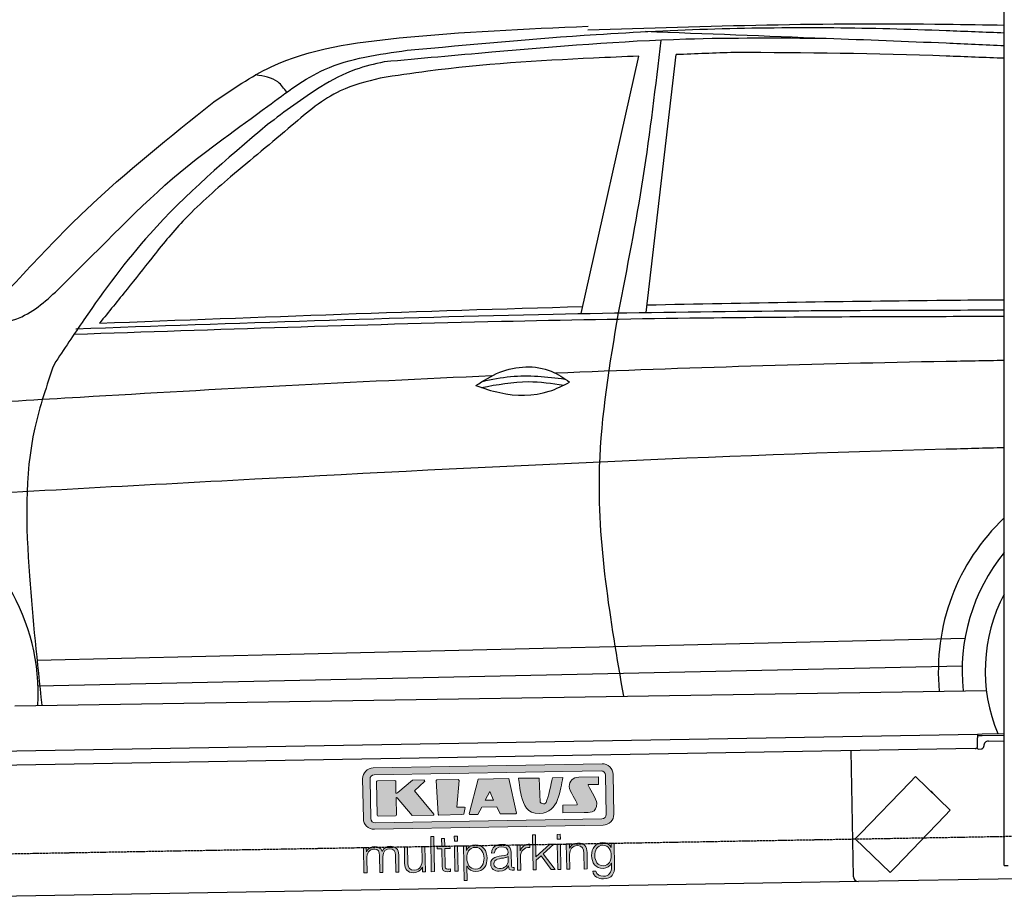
# Model space of a CAD drawing. Header units: millimetres. Extents: x 1073 to 6773, y 6091 to 11516.
# Tile 3 of 5: x 2416 to 4448, y 7998 to 9817. Entities that reach past the tile are written whole.
import ezdxf

# ---------------------------------------------------------------- set-up
doc = ezdxf.new("R2010")
doc.units = ezdxf.units.MM
doc.linetypes.add('GEN3', pattern=[6.25, 5, -1.25])
doc.layers.get('0').update_dxf_attribs({"lineweight": 25})
doc.layers.add('3', color=6, linetype='GEN3', lineweight=25)
doc.layers.add('Car', color=10, linetype='Continuous')
doc.layers.add('Logo', color=7, linetype='Continuous')

# ---------------------------------------------------------------- blocks, each defined once
blk = doc.blocks.new('KLAUS')
at = {"layer": 'Logo', "true_color": 0x7b7b7a}
h = blk.add_hatch(color=8, dxfattribs=at)
h.dxf.hatch_style = 2
edge = h.paths.add_edge_path()
edge.add_spline(control_points=[(3.6, 29.09), (2.88, 29.09), (2.3, 28.51), (2.3, 27.8), (2.3, 27.8), (2.3, 16.11), (2.3, 16.11), (2.3, 15.39), (2.88, 14.81), (3.6, 14.81), (3.6, 14.81), (71.16, 14.81), (71.16, 14.81), (71.88, 14.81), (72.46, 15.39), (72.46, 16.11), (72.46, 16.11), (72.46, 27.8), (72.46, 27.8), (72.46, 28.51), (71.88, 29.09), (71.16, 29.09), (71.16, 29.09), (3.6, 29.09), (3.6, 29.09), (3.6, 29.09), (3.6, 29.09), (3.6, 29.09)], knot_values=[0, 0, 0, 0, 1, 1, 1, 2, 2, 2, 3, 3, 3, 4, 4, 4, 5, 5, 5, 6, 6, 6, 7, 7, 7, 8, 8, 8, 9, 9, 9, 9], degree=3, periodic=0)
edge = h.paths.add_edge_path()
edge.add_spline(control_points=[(3.35, 31.23), (3.35, 31.23), (71.47, 31.23), (71.47, 31.23), (73.26, 31.23), (74.71, 29.77), (74.71, 27.99), (74.71, 27.99), (74.71, 16.17), (74.71, 16.17), (74.71, 14.38), (73.26, 12.93), (71.47, 12.93), (71.47, 12.93), (3.35, 12.93), (3.35, 12.93), (1.56, 12.93), (0.11, 14.38), (0.11, 16.17), (0.11, 16.17), (0.11, 27.99), (0.11, 27.99), (0.11, 29.77), (1.56, 31.23), (3.35, 31.23), (3.35, 31.23), (3.35, 31.23), (3.35, 31.23)], knot_values=[0, 0, 0, 0, 1, 1, 1, 2, 2, 2, 3, 3, 3, 4, 4, 4, 5, 5, 5, 6, 6, 6, 7, 7, 7, 8, 8, 8, 9, 9, 9, 9], degree=3, periodic=0)
h = blk.add_hatch(color=8, dxfattribs=at)
h.dxf.hatch_style = 2
edge = h.paths.add_edge_path()
edge.add_spline(control_points=[(4.5, 27.33), (4.5, 27.33), (9.7, 27.33), (9.7, 27.33), (9.84, 27.33), (9.96, 27.22), (9.96, 27.08), (9.96, 27.08), (9.96, 23.69), (9.96, 23.69), (9.96, 23.69), (9.94, 23.64), (10.04, 23.59), (10.14, 23.53), (10.2, 23.57), (10.2, 23.57), (10.2, 23.57), (10.51, 23.75), (10.51, 23.75), (10.51, 23.75), (14.94, 27.33), (14.94, 27.33), (14.94, 27.33), (18.41, 27.33), (18.41, 27.33), (18.41, 27.33), (18.49, 27.33), (18.56, 27.2), (18.65, 27.04), (18.53, 26.91), (18.53, 26.91), (18.53, 26.91), (15.49, 24.11), (15.49, 24.11), (15.49, 24.11), (21.14, 17.06), (21.14, 17.06), (21.14, 17.06), (21.13, 16.91), (21.13, 16.91), (21.08, 16.84), (20.99, 16.82), (20.99, 16.82), (20.99, 16.82), (14.7, 16.82), (14.7, 16.82), (14.7, 16.82), (10.26, 22.17), (10.26, 22.17), (10.26, 22.17), (10.19, 22.24), (10.08, 22.21), (9.97, 22.18), (9.96, 22.11), (9.96, 22.11), (9.96, 22.11), (9.96, 17.08), (9.96, 17.08), (9.96, 16.94), (9.84, 16.82), (9.7, 16.82), (9.7, 16.82), (4.5, 16.82), (4.5, 16.82), (4.36, 16.82), (4.25, 16.94), (4.25, 17.08), (4.25, 17.08), (4.25, 27.08), (4.25, 27.08), (4.25, 27.22), (4.36, 27.33), (4.5, 27.33), (4.5, 27.33), (4.5, 27.33), (4.5, 27.33)], knot_values=[0, 0, 0, 0, 1, 1, 1, 2, 2, 2, 3, 3, 3, 4, 4, 4, 5, 5, 5, 6, 6, 6, 7, 7, 7, 8, 8, 8, 9, 9, 9, 10, 10, 10, 11, 11, 11, 12, 12, 12, 13, 13, 13, 14, 14, 14, 15, 15, 15, 16, 16, 16, 17, 17, 17, 18, 18, 18, 19, 19, 19, 20, 20, 20, 21, 21, 21, 22, 22, 22, 23, 23, 23, 24, 24, 24, 25, 25, 25, 25], degree=3, periodic=0)
h = blk.add_hatch(color=8, dxfattribs=at)
h.dxf.hatch_style = 2
h.paths.add_polyline_path([(22.42, 17.06), (21.97, 27.15), (22.24, 27.33), (28.55, 27.33), (28.86, 26.97), (28.01, 19.08), (30.26, 19.07), (30.44, 18.95), (30.08, 16.95), (29.49, 16.82), (22.6, 16.82)])
h = blk.add_hatch(color=8, dxfattribs=at)
h.paths.add_polyline_path([(36.52, 21.01), (38.93, 21.01), (37.87, 23.57)])
h.paths.add_polyline_path([(34.52, 27.33), (43.65, 27.33), (45.76, 16.94), (45.57, 16.82), (40.83, 16.82), (39.89, 18.95), (35.42, 18.95), (34.27, 16.82), (31.78, 16.82), (31.66, 17)])
h = blk.add_hatch(color=8, dxfattribs=at)
h.dxf.hatch_style = 2
edge = h.paths.add_edge_path()
edge.add_spline(control_points=[(52.69, 27.32), (52.69, 27.32), (52.88, 20.14), (52.88, 20.14), (53.01, 19.89), (53.2, 19.77), (53.43, 19.71), (53.91, 19.59), (54.43, 19.57), (54.64, 20.03), (55.23, 21.34), (56.27, 25.45), (56.6, 27.33), (56.6, 27.33), (59.77, 27.33), (59.77, 27.33), (58.77, 23.9), (58.56, 16.82), (52.63, 16.76), (48.72, 16.72), (48.01, 19.35), (47.27, 22.24), (46.89, 23.68), (46.54, 27.33), (46.54, 27.33), (46.54, 27.33), (52.69, 27.32), (52.69, 27.32), (52.69, 27.32), (52.69, 27.32), (52.69, 27.32)], knot_values=[0, 0, 0, 0, 1, 1, 1, 2, 2, 2, 3, 3, 3, 4, 4, 4, 5, 5, 5, 6, 6, 6, 7, 7, 7, 8, 8, 8, 9, 9, 9, 10, 10, 10, 10], degree=3, periodic=0)
h = blk.add_hatch(color=8, dxfattribs=at)
h.dxf.hatch_style = 2
edge = h.paths.add_edge_path()
edge.add_spline(control_points=[(64.46, 27.33), (64.46, 27.33), (70.31, 27.33), (70.31, 27.33), (70.31, 26.52), (70.31, 26.02), (70.31, 25.12), (70.31, 25.12), (67.3, 25.12), (67.3, 25.12), (67.24, 25.04), (67.25, 25.11), (67.25, 24.91), (67.25, 24.88), (69.73, 20.38), (69.73, 19.57), (69.73, 16.4), (67.22, 16.81), (65.9, 16.82), (65.9, 16.82), (59.59, 16.82), (59.59, 16.82), (59.59, 17.76), (59.59, 18.23), (59.59, 19.14), (59.59, 19.14), (63.75, 19.14), (63.75, 19.14), (63.82, 19.22), (63.81, 19.11), (63.81, 19.31), (63.81, 20.32), (61.58, 23.06), (61.58, 24.63), (61.58, 26.33), (62.83, 27.34), (64.46, 27.33), (64.46, 27.33), (64.46, 27.33), (64.46, 27.33)], knot_values=[0, 0, 0, 0, 1, 1, 1, 2, 2, 2, 3, 3, 3, 4, 4, 4, 5, 5, 5, 6, 6, 6, 7, 7, 7, 8, 8, 8, 9, 9, 9, 10, 10, 10, 11, 11, 11, 12, 12, 12, 13, 13, 13, 13], degree=3, periodic=0)
at = {"layer": 'Logo', "true_color": 0xef7c00}
h = blk.add_hatch(color=30, dxfattribs=at)
h.dxf.hatch_style = 2
h.paths.add_polyline_path([(20.07, 0), (20.99, 0), (20.99, 10.45), (20.07, 10.45)])
h = blk.add_hatch(color=30, dxfattribs=at)
h.dxf.hatch_style = 2
edge = h.paths.add_edge_path()
edge.add_spline(control_points=[(24.22, 9.82), (24.22, 9.82), (23.3, 9.82), (23.3, 9.82), (23.3, 9.82), (23.3, 7.55), (23.3, 7.55), (23.3, 7.55), (21.98, 7.55), (21.98, 7.55), (21.98, 7.55), (21.98, 6.78), (21.98, 6.78), (21.98, 6.78), (23.3, 6.78), (23.3, 6.78), (23.3, 6.78), (23.3, 1.61), (23.3, 1.61), (23.28, 0.32), (23.71, -0.09), (24.94, -0.09), (25.22, -0.09), (25.48, -0.06), (25.76, -0.06), (25.76, -0.06), (25.76, 0.73), (25.76, 0.73), (25.5, 0.7), (25.23, 0.69), (24.97, 0.69), (24.31, 0.73), (24.22, 1.08), (24.22, 1.68), (24.22, 1.68), (24.22, 6.78), (24.22, 6.78), (24.22, 6.78), (25.76, 6.78), (25.76, 6.78), (25.76, 6.78), (25.76, 7.55), (25.76, 7.55), (25.76, 7.55), (24.22, 7.55), (24.22, 7.55), (24.22, 7.55), (24.22, 9.82), (24.22, 9.82), (24.22, 9.82), (24.22, 9.82), (24.22, 9.82)], knot_values=[0, 0, 0, 0, 1, 1, 1, 2, 2, 2, 3, 3, 3, 4, 4, 4, 5, 5, 5, 6, 6, 6, 7, 7, 7, 8, 8, 8, 9, 9, 9, 10, 10, 10, 11, 11, 11, 12, 12, 12, 13, 13, 13, 14, 14, 14, 15, 15, 15, 16, 16, 16, 17, 17, 17, 17], degree=3, periodic=0)
h = blk.add_hatch(color=30, dxfattribs=at)
h.paths.add_polyline_path([(27.1, 0), (28.03, 0), (28.03, 7.55), (27.1, 7.55)])
h.paths.add_polyline_path([(27.1, 8.98), (28.03, 8.98), (28.03, 10.45), (27.1, 10.45)])
h = blk.add_hatch(color=30, dxfattribs=at)
h.dxf.hatch_style = 2
h.paths.add_polyline_path([(50.4, 0), (51.32, 0), (51.32, 2.87), (52.82, 4.11), (55.8, 0), (56.96, 0), (53.52, 4.76), (56.74, 7.55), (55.51, 7.55), (51.32, 3.89), (51.32, 10.45), (50.4, 10.45)])
h = blk.add_hatch(color=30, dxfattribs=at)
h.paths.add_polyline_path([(57.74, 0), (58.66, 0), (58.66, 7.55), (57.74, 7.55)])
h.paths.add_polyline_path([(57.74, 8.98), (58.66, 8.98), (58.66, 10.45), (57.74, 10.45)])
h = blk.add_hatch(color=30, dxfattribs=at)
h.dxf.hatch_style = 2
edge = h.paths.add_edge_path()
edge.add_spline(control_points=[(0, 0), (0, 0), (0.92, 0), (0.92, 0), (0.92, 0), (0.92, 4.22), (0.92, 4.22), (0.94, 5.8), (1.58, 7), (3.18, 7), (4.35, 7), (4.77, 6.15), (4.76, 5.12), (4.76, 5.12), (4.76, 0), (4.76, 0), (4.76, 0), (5.68, 0), (5.68, 0), (5.68, 0), (5.68, 4.27), (5.68, 4.27), (5.68, 5.68), (6.14, 7), (7.73, 7), (9.05, 7), (9.52, 6.32), (9.52, 5.08), (9.52, 5.08), (9.52, 0), (9.52, 0), (9.52, 0), (10.44, 0), (10.44, 0), (10.44, 0), (10.44, 5.12), (10.44, 5.12), (10.44, 6.91), (9.59, 7.77), (7.94, 7.77), (6.94, 7.77), (5.99, 7.29), (5.54, 6.3), (5.26, 7.29), (4.36, 7.77), (3.37, 7.77), (2.17, 7.77), (1.38, 7.19), (0.89, 6.28), (0.89, 6.28), (0.85, 6.28), (0.85, 6.28), (0.85, 6.28), (0.85, 7.55), (0.85, 7.55), (0.85, 7.55), (0, 7.55), (0, 7.55), (0, 7.55), (0, 0), (0, 0), (0, 0), (0, 0), (0, 0)], knot_values=[0, 0, 0, 0, 1, 1, 1, 2, 2, 2, 3, 3, 3, 4, 4, 4, 5, 5, 5, 6, 6, 6, 7, 7, 7, 8, 8, 8, 9, 9, 9, 10, 10, 10, 11, 11, 11, 12, 12, 12, 13, 13, 13, 14, 14, 14, 15, 15, 15, 16, 16, 16, 17, 17, 17, 18, 18, 18, 19, 19, 19, 20, 20, 20, 21, 21, 21, 21], degree=3, periodic=0)
h = blk.add_hatch(color=30, dxfattribs=at)
h.dxf.hatch_style = 2
edge = h.paths.add_edge_path()
edge.add_spline(control_points=[(18.31, 7.55), (18.31, 7.55), (17.39, 7.55), (17.39, 7.55), (17.39, 7.55), (17.39, 3.59), (17.39, 3.59), (17.39, 2.05), (16.7, 0.56), (15.12, 0.56), (13.66, 0.56), (13.15, 1.27), (13.1, 2.64), (13.1, 2.64), (13.1, 7.55), (13.1, 7.55), (13.1, 7.55), (12.18, 7.55), (12.18, 7.55), (12.18, 7.55), (12.18, 2.65), (12.18, 2.65), (12.18, 0.89), (12.93, -0.22), (14.83, -0.22), (15.96, -0.22), (16.95, 0.35), (17.44, 1.36), (17.44, 1.36), (17.47, 1.36), (17.47, 1.36), (17.47, 1.36), (17.47, 0), (17.47, 0), (17.47, 0), (18.31, 0), (18.31, 0), (18.31, 0), (18.31, 7.55), (18.31, 7.55), (18.31, 7.55), (18.31, 7.55), (18.31, 7.55)], knot_values=[0, 0, 0, 0, 1, 1, 1, 2, 2, 2, 3, 3, 3, 4, 4, 4, 5, 5, 5, 6, 6, 6, 7, 7, 7, 8, 8, 8, 9, 9, 9, 10, 10, 10, 11, 11, 11, 12, 12, 12, 13, 13, 13, 14, 14, 14, 14], degree=3, periodic=0)
h = blk.add_hatch(color=30, dxfattribs=at)
edge = h.paths.add_edge_path()
edge.add_spline(control_points=[(35.84, 3.78), (35.84, 2.21), (35.12, 0.56), (33.37, 0.56), (31.4, 0.56), (30.72, 2.21), (30.72, 3.78), (30.72, 5.49), (31.33, 7), (33.37, 7), (35.12, 7), (35.84, 5.34), (35.84, 3.78), (35.84, 3.78), (35.84, 3.78), (35.84, 3.78)], knot_values=[0, 0, 0, 0, 1, 1, 1, 2, 2, 2, 3, 3, 3, 4, 4, 4, 5, 5, 5, 5], degree=3, periodic=0)
edge = h.paths.add_edge_path()
edge.add_spline(control_points=[(29.79, -2.8), (29.79, -2.8), (30.72, -2.8), (30.72, -2.8), (30.72, -2.8), (30.72, 1.43), (30.72, 1.43), (30.72, 1.43), (30.74, 1.43), (30.74, 1.43), (31.14, 0.35), (32.24, -0.22), (33.37, -0.22), (35.66, -0.22), (36.76, 1.64), (36.76, 3.78), (36.76, 5.91), (35.66, 7.77), (33.37, 7.77), (32.15, 7.77), (31.1, 7.14), (30.67, 6.12), (30.67, 6.12), (30.64, 6.12), (30.64, 6.12), (30.64, 6.12), (30.64, 7.55), (30.64, 7.55), (30.64, 7.55), (29.79, 7.55), (29.79, 7.55), (29.79, 7.55), (29.79, -2.8), (29.79, -2.8), (29.79, -2.8), (29.79, -2.8), (29.79, -2.8)], knot_values=[0, 0, 0, 0, 1, 1, 1, 2, 2, 2, 3, 3, 3, 4, 4, 4, 5, 5, 5, 6, 6, 6, 7, 7, 7, 8, 8, 8, 9, 9, 9, 10, 10, 10, 11, 11, 11, 12, 12, 12, 12], degree=3, periodic=0)
h = blk.add_hatch(color=30, dxfattribs=at)
edge = h.paths.add_edge_path()
edge.add_spline(control_points=[(43.03, 2.93), (43.04, 1.45), (41.8, 0.56), (40.39, 0.56), (39.53, 0.56), (38.71, 1.13), (38.71, 2.05), (38.71, 3.53), (40.66, 3.51), (42.22, 3.79), (42.47, 3.84), (42.88, 3.91), (43, 4.13), (43, 4.13), (43.03, 4.13), (43.03, 4.13), (43.03, 4.13), (43.03, 2.93), (43.03, 2.93), (43.03, 2.93), (43.03, 2.93), (43.03, 2.93)], knot_values=[0, 0, 0, 0, 1, 1, 1, 2, 2, 2, 3, 3, 3, 4, 4, 4, 5, 5, 5, 6, 6, 6, 7, 7, 7, 7], degree=3, periodic=0)
edge = h.paths.add_edge_path()
edge.add_spline(control_points=[(39.03, 5.24), (39.06, 6.47), (39.91, 7), (41.05, 7), (42.14, 7), (43.03, 6.69), (43.03, 5.45), (43.03, 4.61), (42.6, 4.51), (41.84, 4.42), (39.85, 4.19), (37.79, 4.11), (37.79, 1.99), (37.79, 0.47), (38.93, -0.22), (40.32, -0.22), (41.77, -0.22), (42.43, 0.34), (43.07, 1.32), (43.07, 1.32), (43.1, 1.32), (43.1, 1.32), (43.1, 0.53), (43.25, 0), (44.19, 0), (44.43, 0), (44.58, 0.01), (44.79, 0.06), (44.79, 0.06), (44.79, 0.83), (44.79, 0.83), (44.71, 0.81), (44.6, 0.78), (44.49, 0.78), (44.13, 0.78), (43.95, 0.98), (43.95, 1.33), (43.95, 1.33), (43.95, 5.34), (43.95, 5.34), (43.95, 7.36), (42.5, 7.77), (41.17, 7.77), (39.44, 7.77), (38.2, 7.01), (38.11, 5.24), (38.11, 5.24), (39.03, 5.24), (39.03, 5.24), (39.03, 5.24), (39.03, 5.24), (39.03, 5.24)], knot_values=[0, 0, 0, 0, 1, 1, 1, 2, 2, 2, 3, 3, 3, 4, 4, 4, 5, 5, 5, 6, 6, 6, 7, 7, 7, 8, 8, 8, 9, 9, 9, 10, 10, 10, 11, 11, 11, 12, 12, 12, 13, 13, 13, 14, 14, 14, 15, 15, 15, 16, 16, 16, 17, 17, 17, 17], degree=3, periodic=0)
h = blk.add_hatch(color=30, dxfattribs=at)
h.dxf.hatch_style = 2
edge = h.paths.add_edge_path()
edge.add_spline(control_points=[(45.79, 0), (45.79, 0), (46.71, 0), (46.71, 0), (46.71, 0), (46.71, 4.03), (46.71, 4.03), (46.71, 5.59), (47.85, 6.82), (49.52, 6.73), (49.52, 6.73), (49.52, 7.66), (49.52, 7.66), (48.16, 7.72), (47.14, 7), (46.67, 5.78), (46.67, 5.78), (46.64, 5.78), (46.64, 5.78), (46.64, 5.78), (46.64, 7.55), (46.64, 7.55), (46.64, 7.55), (45.79, 7.55), (45.79, 7.55), (45.79, 7.55), (45.79, 0), (45.79, 0), (45.79, 0), (45.79, 0), (45.79, 0)], knot_values=[0, 0, 0, 0, 1, 1, 1, 2, 2, 2, 3, 3, 3, 4, 4, 4, 5, 5, 5, 6, 6, 6, 7, 7, 7, 8, 8, 8, 9, 9, 9, 10, 10, 10, 10], degree=3, periodic=0)
h = blk.add_hatch(color=30, dxfattribs=at)
h.dxf.hatch_style = 2
edge = h.paths.add_edge_path()
edge.add_spline(control_points=[(60.41, 0), (60.41, 0), (61.33, 0), (61.33, 0), (61.33, 0), (61.33, 4.41), (61.33, 4.41), (61.36, 5.89), (62.24, 7), (63.7, 7), (65.2, 7), (65.62, 6.02), (65.62, 4.71), (65.62, 4.71), (65.62, 0), (65.62, 0), (65.62, 0), (66.54, 0), (66.54, 0), (66.54, 0), (66.54, 4.86), (66.54, 4.86), (66.54, 6.66), (65.9, 7.77), (63.78, 7.77), (62.71, 7.77), (61.7, 7.16), (61.36, 6.25), (61.36, 6.25), (61.33, 6.25), (61.33, 6.25), (61.33, 6.25), (61.33, 7.55), (61.33, 7.55), (61.33, 7.55), (60.41, 7.55), (60.41, 7.55), (60.41, 7.55), (60.41, 0), (60.41, 0), (60.41, 0), (60.41, 0), (60.41, 0)], knot_values=[0, 0, 0, 0, 1, 1, 1, 2, 2, 2, 3, 3, 3, 4, 4, 4, 5, 5, 5, 6, 6, 6, 7, 7, 7, 8, 8, 8, 9, 9, 9, 10, 10, 10, 11, 11, 11, 12, 12, 12, 13, 13, 13, 14, 14, 14, 14], degree=3, periodic=0)
h = blk.add_hatch(color=30, dxfattribs=at)
edge = h.paths.add_edge_path()
edge.add_spline(control_points=[(71.32, 0.86), (69.62, 0.86), (68.83, 2.34), (68.83, 3.86), (68.83, 5.43), (69.56, 7), (71.32, 7), (73.06, 7), (73.75, 5.34), (73.75, 3.86), (73.75, 2.33), (72.91, 0.86), (71.32, 0.86), (71.32, 0.86), (71.32, 0.86), (71.32, 0.86)], knot_values=[0, 0, 0, 0, 1, 1, 1, 2, 2, 2, 3, 3, 3, 4, 4, 4, 5, 5, 5, 5], degree=3, periodic=0)
edge = h.paths.add_edge_path()
edge.add_spline(control_points=[(74.67, 7.55), (74.67, 7.55), (73.75, 7.55), (73.75, 7.55), (73.75, 7.55), (73.75, 6.25), (73.75, 6.25), (73.75, 6.25), (73.72, 6.25), (73.72, 6.25), (73.35, 7.09), (72.41, 7.77), (71.32, 7.77), (69.13, 7.77), (67.9, 6.05), (67.9, 3.97), (67.9, 1.82), (68.9, 0.09), (71.32, 0.09), (72.4, 0.09), (73.29, 0.72), (73.72, 1.64), (73.72, 1.64), (73.75, 1.64), (73.75, 1.64), (73.75, 1.64), (73.75, 0.61), (73.75, 0.61), (73.75, -1.23), (73.01, -2.24), (71.32, -2.24), (70.29, -2.24), (69.31, -1.85), (69.1, -0.73), (69.1, -0.73), (68.18, -0.73), (68.18, -0.73), (68.31, -2.34), (69.81, -3.02), (71.32, -3.02), (73.79, -3.02), (74.65, -1.64), (74.67, 0.61), (74.67, 0.61), (74.67, 7.55), (74.67, 7.55), (74.67, 7.55), (74.67, 7.55), (74.67, 7.55)], knot_values=[0, 0, 0, 0, 1, 1, 1, 2, 2, 2, 3, 3, 3, 4, 4, 4, 5, 5, 5, 6, 6, 6, 7, 7, 7, 8, 8, 8, 9, 9, 9, 10, 10, 10, 11, 11, 11, 12, 12, 12, 13, 13, 13, 14, 14, 14, 15, 15, 15, 16, 16, 16, 16], degree=3, periodic=0)
at = {"layer": 'Logo', "lineweight": 0}
for points in [[(22.42, 17.06), (21.97, 27.15), (22.24, 27.33), (28.55, 27.33), (28.86, 26.97), (28.01, 19.08), (30.26, 19.07), (30.44, 18.95), (30.08, 16.95), (29.49, 16.82), (22.6, 16.82), (22.42, 17.06), (22.42, 17.06)], [(34.52, 27.33), (43.65, 27.33), (45.76, 16.94), (45.57, 16.82), (40.83, 16.82), (39.89, 18.95), (35.42, 18.95), (34.27, 16.82), (31.78, 16.82), (31.66, 17), (34.52, 27.33), (34.52, 27.33)], [(36.52, 21.01), (38.93, 21.01), (37.87, 23.57), (36.52, 21.01), (36.52, 21.01)], [(20.07, 0), (20.99, 0), (20.99, 10.45), (20.07, 10.45), (20.07, 0), (20.07, 0)], [(27.1, 8.98), (28.03, 8.98), (28.03, 10.45), (27.1, 10.45), (27.1, 8.98), (27.1, 8.98)], [(50.4, 0), (51.32, 0), (51.32, 2.87), (52.82, 4.11), (55.8, 0), (56.96, 0), (53.52, 4.76), (56.74, 7.55), (55.51, 7.55), (51.32, 3.89), (51.32, 10.45), (50.4, 10.45), (50.4, 0), (50.4, 0)], [(57.74, 8.98), (58.66, 8.98), (58.66, 10.45), (57.74, 10.45), (57.74, 8.98), (57.74, 8.98)], [(27.1, 0), (28.03, 0), (28.03, 7.55), (27.1, 7.55), (27.1, 0), (27.1, 0)], [(57.74, 0), (58.66, 0), (58.66, 7.55), (57.74, 7.55), (57.74, 0), (57.74, 0)]]:
    blk.add_lwpolyline(points, dxfattribs=at)
for points, knots in [([(3.35, 31.23), (3.35, 31.23), (71.47, 31.23), (71.47, 31.23), (73.26, 31.23), (74.71, 29.77), (74.71, 27.99), (74.71, 27.99), (74.71, 16.17), (74.71, 16.17), (74.71, 14.38), (73.26, 12.93), (71.47, 12.93), (71.47, 12.93), (3.35, 12.93), (3.35, 12.93), (1.56, 12.93), (0.11, 14.38), (0.11, 16.17), (0.11, 16.17), (0.11, 27.99), (0.11, 27.99), (0.11, 29.77), (1.56, 31.23), (3.35, 31.23), (3.35, 31.23), (3.35, 31.23), (3.35, 31.23)], [0, 0, 0, 0, 1, 1, 1, 2, 2, 2, 3, 3, 3, 4, 4, 4, 5, 5, 5, 6, 6, 6, 7, 7, 7, 8, 8, 8, 9, 9, 9, 9]), ([(3.6, 29.09), (2.88, 29.09), (2.3, 28.51), (2.3, 27.8), (2.3, 27.8), (2.3, 16.11), (2.3, 16.11), (2.3, 15.39), (2.88, 14.81), (3.6, 14.81), (3.6, 14.81), (71.16, 14.81), (71.16, 14.81), (71.88, 14.81), (72.46, 15.39), (72.46, 16.11), (72.46, 16.11), (72.46, 27.8), (72.46, 27.8), (72.46, 28.51), (71.88, 29.09), (71.16, 29.09), (71.16, 29.09), (3.6, 29.09), (3.6, 29.09), (3.6, 29.09), (3.6, 29.09), (3.6, 29.09)], [0, 0, 0, 0, 1, 1, 1, 2, 2, 2, 3, 3, 3, 4, 4, 4, 5, 5, 5, 6, 6, 6, 7, 7, 7, 8, 8, 8, 9, 9, 9, 9]), ([(4.5, 27.33), (4.5, 27.33), (9.7, 27.33), (9.7, 27.33), (9.84, 27.33), (9.96, 27.22), (9.96, 27.08), (9.96, 27.08), (9.96, 23.69), (9.96, 23.69), (9.96, 23.69), (9.94, 23.64), (10.04, 23.59), (10.14, 23.53), (10.2, 23.57), (10.2, 23.57), (10.2, 23.57), (10.51, 23.75), (10.51, 23.75), (10.51, 23.75), (14.94, 27.33), (14.94, 27.33), (14.94, 27.33), (18.41, 27.33), (18.41, 27.33), (18.41, 27.33), (18.49, 27.33), (18.56, 27.2), (18.65, 27.04), (18.53, 26.91), (18.53, 26.91), (18.53, 26.91), (15.49, 24.11), (15.49, 24.11), (15.49, 24.11), (21.14, 17.06), (21.14, 17.06), (21.14, 17.06), (21.13, 16.91), (21.13, 16.91), (21.08, 16.84), (20.99, 16.82), (20.99, 16.82), (20.99, 16.82), (14.7, 16.82), (14.7, 16.82), (14.7, 16.82), (10.26, 22.17), (10.26, 22.17), (10.26, 22.17), (10.19, 22.24), (10.08, 22.21), (9.97, 22.18), (9.96, 22.11), (9.96, 22.11), (9.96, 22.11), (9.96, 17.08), (9.96, 17.08), (9.96, 16.94), (9.84, 16.82), (9.7, 16.82), (9.7, 16.82), (4.5, 16.82), (4.5, 16.82), (4.36, 16.82), (4.25, 16.94), (4.25, 17.08), (4.25, 17.08), (4.25, 27.08), (4.25, 27.08), (4.25, 27.22), (4.36, 27.33), (4.5, 27.33), (4.5, 27.33), (4.5, 27.33), (4.5, 27.33)], [0, 0, 0, 0, 1, 1, 1, 2, 2, 2, 3, 3, 3, 4, 4, 4, 5, 5, 5, 6, 6, 6, 7, 7, 7, 8, 8, 8, 9, 9, 9, 10, 10, 10, 11, 11, 11, 12, 12, 12, 13, 13, 13, 14, 14, 14, 15, 15, 15, 16, 16, 16, 17, 17, 17, 18, 18, 18, 19, 19, 19, 20, 20, 20, 21, 21, 21, 22, 22, 22, 23, 23, 23, 24, 24, 24, 25, 25, 25, 25]), ([(52.69, 27.32), (52.69, 27.32), (52.88, 20.14), (52.88, 20.14), (53.01, 19.89), (53.2, 19.77), (53.43, 19.71), (53.91, 19.59), (54.43, 19.57), (54.64, 20.03), (55.23, 21.34), (56.27, 25.45), (56.6, 27.33), (56.6, 27.33), (59.77, 27.33), (59.77, 27.33), (58.77, 23.9), (58.56, 16.82), (52.63, 16.76), (48.72, 16.72), (48.01, 19.35), (47.27, 22.24), (46.89, 23.68), (46.54, 27.33), (46.54, 27.33), (46.54, 27.33), (52.69, 27.32), (52.69, 27.32), (52.69, 27.32), (52.69, 27.32), (52.69, 27.32)], [0, 0, 0, 0, 1, 1, 1, 2, 2, 2, 3, 3, 3, 4, 4, 4, 5, 5, 5, 6, 6, 6, 7, 7, 7, 8, 8, 8, 9, 9, 9, 10, 10, 10, 10]), ([(64.46, 27.33), (64.46, 27.33), (70.31, 27.33), (70.31, 27.33), (70.31, 26.52), (70.31, 26.02), (70.31, 25.12), (70.31, 25.12), (67.3, 25.12), (67.3, 25.12), (67.24, 25.04), (67.25, 25.11), (67.25, 24.91), (67.25, 24.88), (69.73, 20.38), (69.73, 19.57), (69.73, 16.4), (67.22, 16.81), (65.9, 16.82), (65.9, 16.82), (59.59, 16.82), (59.59, 16.82), (59.59, 17.76), (59.59, 18.23), (59.59, 19.14), (59.59, 19.14), (63.75, 19.14), (63.75, 19.14), (63.82, 19.22), (63.81, 19.11), (63.81, 19.31), (63.81, 20.32), (61.58, 23.06), (61.58, 24.63), (61.58, 26.33), (62.83, 27.34), (64.46, 27.33), (64.46, 27.33), (64.46, 27.33), (64.46, 27.33)], [0, 0, 0, 0, 1, 1, 1, 2, 2, 2, 3, 3, 3, 4, 4, 4, 5, 5, 5, 6, 6, 6, 7, 7, 7, 8, 8, 8, 9, 9, 9, 10, 10, 10, 11, 11, 11, 12, 12, 12, 13, 13, 13, 13]), ([(24.22, 9.82), (24.22, 9.82), (23.3, 9.82), (23.3, 9.82), (23.3, 9.82), (23.3, 7.55), (23.3, 7.55), (23.3, 7.55), (21.98, 7.55), (21.98, 7.55), (21.98, 7.55), (21.98, 6.78), (21.98, 6.78), (21.98, 6.78), (23.3, 6.78), (23.3, 6.78), (23.3, 6.78), (23.3, 1.61), (23.3, 1.61), (23.28, 0.32), (23.71, -0.09), (24.94, -0.09), (25.22, -0.09), (25.48, -0.06), (25.76, -0.06), (25.76, -0.06), (25.76, 0.73), (25.76, 0.73), (25.5, 0.7), (25.23, 0.69), (24.97, 0.69), (24.31, 0.73), (24.22, 1.08), (24.22, 1.68), (24.22, 1.68), (24.22, 6.78), (24.22, 6.78), (24.22, 6.78), (25.76, 6.78), (25.76, 6.78), (25.76, 6.78), (25.76, 7.55), (25.76, 7.55), (25.76, 7.55), (24.22, 7.55), (24.22, 7.55), (24.22, 7.55), (24.22, 9.82), (24.22, 9.82), (24.22, 9.82), (24.22, 9.82), (24.22, 9.82)], [0, 0, 0, 0, 1, 1, 1, 2, 2, 2, 3, 3, 3, 4, 4, 4, 5, 5, 5, 6, 6, 6, 7, 7, 7, 8, 8, 8, 9, 9, 9, 10, 10, 10, 11, 11, 11, 12, 12, 12, 13, 13, 13, 14, 14, 14, 15, 15, 15, 16, 16, 16, 17, 17, 17, 17]), ([(0, 0), (0, 0), (0.92, 0), (0.92, 0), (0.92, 0), (0.92, 4.22), (0.92, 4.22), (0.94, 5.8), (1.58, 7), (3.18, 7), (4.35, 7), (4.77, 6.15), (4.76, 5.12), (4.76, 5.12), (4.76, 0), (4.76, 0), (4.76, 0), (5.68, 0), (5.68, 0), (5.68, 0), (5.68, 4.27), (5.68, 4.27), (5.68, 5.68), (6.14, 7), (7.73, 7), (9.05, 7), (9.52, 6.32), (9.52, 5.08), (9.52, 5.08), (9.52, 0), (9.52, 0), (9.52, 0), (10.44, 0), (10.44, 0), (10.44, 0), (10.44, 5.12), (10.44, 5.12), (10.44, 6.91), (9.59, 7.77), (7.94, 7.77), (6.94, 7.77), (5.99, 7.29), (5.54, 6.3), (5.26, 7.29), (4.36, 7.77), (3.37, 7.77), (2.17, 7.77), (1.38, 7.19), (0.89, 6.28), (0.89, 6.28), (0.85, 6.28), (0.85, 6.28), (0.85, 6.28), (0.85, 7.55), (0.85, 7.55), (0.85, 7.55), (0, 7.55), (0, 7.55), (0, 7.55), (0, 0), (0, 0), (0, 0), (0, 0), (0, 0)], [0, 0, 0, 0, 1, 1, 1, 2, 2, 2, 3, 3, 3, 4, 4, 4, 5, 5, 5, 6, 6, 6, 7, 7, 7, 8, 8, 8, 9, 9, 9, 10, 10, 10, 11, 11, 11, 12, 12, 12, 13, 13, 13, 14, 14, 14, 15, 15, 15, 16, 16, 16, 17, 17, 17, 18, 18, 18, 19, 19, 19, 20, 20, 20, 21, 21, 21, 21]), ([(18.31, 7.55), (18.31, 7.55), (17.39, 7.55), (17.39, 7.55), (17.39, 7.55), (17.39, 3.59), (17.39, 3.59), (17.39, 2.05), (16.7, 0.56), (15.12, 0.56), (13.66, 0.56), (13.15, 1.27), (13.1, 2.64), (13.1, 2.64), (13.1, 7.55), (13.1, 7.55), (13.1, 7.55), (12.18, 7.55), (12.18, 7.55), (12.18, 7.55), (12.18, 2.65), (12.18, 2.65), (12.18, 0.89), (12.93, -0.22), (14.83, -0.22), (15.96, -0.22), (16.95, 0.35), (17.44, 1.36), (17.44, 1.36), (17.47, 1.36), (17.47, 1.36), (17.47, 1.36), (17.47, 0), (17.47, 0), (17.47, 0), (18.31, 0), (18.31, 0), (18.31, 0), (18.31, 7.55), (18.31, 7.55), (18.31, 7.55), (18.31, 7.55), (18.31, 7.55)], [0, 0, 0, 0, 1, 1, 1, 2, 2, 2, 3, 3, 3, 4, 4, 4, 5, 5, 5, 6, 6, 6, 7, 7, 7, 8, 8, 8, 9, 9, 9, 10, 10, 10, 11, 11, 11, 12, 12, 12, 13, 13, 13, 14, 14, 14, 14]), ([(29.79, -2.8), (29.79, -2.8), (30.72, -2.8), (30.72, -2.8), (30.72, -2.8), (30.72, 1.43), (30.72, 1.43), (30.72, 1.43), (30.74, 1.43), (30.74, 1.43), (31.14, 0.35), (32.24, -0.22), (33.37, -0.22), (35.66, -0.22), (36.76, 1.64), (36.76, 3.78), (36.76, 5.91), (35.66, 7.77), (33.37, 7.77), (32.15, 7.77), (31.1, 7.14), (30.67, 6.12), (30.67, 6.12), (30.64, 6.12), (30.64, 6.12), (30.64, 6.12), (30.64, 7.55), (30.64, 7.55), (30.64, 7.55), (29.79, 7.55), (29.79, 7.55), (29.79, 7.55), (29.79, -2.8), (29.79, -2.8), (29.79, -2.8), (29.79, -2.8), (29.79, -2.8)], [0, 0, 0, 0, 1, 1, 1, 2, 2, 2, 3, 3, 3, 4, 4, 4, 5, 5, 5, 6, 6, 6, 7, 7, 7, 8, 8, 8, 9, 9, 9, 10, 10, 10, 11, 11, 11, 12, 12, 12, 12]), ([(35.84, 3.78), (35.84, 2.21), (35.12, 0.56), (33.37, 0.56), (31.4, 0.56), (30.72, 2.21), (30.72, 3.78), (30.72, 5.49), (31.33, 7), (33.37, 7), (35.12, 7), (35.84, 5.34), (35.84, 3.78), (35.84, 3.78), (35.84, 3.78), (35.84, 3.78)], [0, 0, 0, 0, 1, 1, 1, 2, 2, 2, 3, 3, 3, 4, 4, 4, 5, 5, 5, 5]), ([(39.03, 5.24), (39.06, 6.47), (39.91, 7), (41.05, 7), (42.14, 7), (43.03, 6.69), (43.03, 5.45), (43.03, 4.61), (42.6, 4.51), (41.84, 4.42), (39.85, 4.19), (37.79, 4.11), (37.79, 1.99), (37.79, 0.47), (38.93, -0.22), (40.32, -0.22), (41.77, -0.22), (42.43, 0.34), (43.07, 1.32), (43.07, 1.32), (43.1, 1.32), (43.1, 1.32), (43.1, 0.53), (43.25, 0), (44.19, 0), (44.43, 0), (44.58, 0.01), (44.79, 0.06), (44.79, 0.06), (44.79, 0.83), (44.79, 0.83), (44.71, 0.81), (44.6, 0.78), (44.49, 0.78), (44.13, 0.78), (43.95, 0.98), (43.95, 1.33), (43.95, 1.33), (43.95, 5.34), (43.95, 5.34), (43.95, 7.36), (42.5, 7.77), (41.17, 7.77), (39.44, 7.77), (38.2, 7.01), (38.11, 5.24), (38.11, 5.24), (39.03, 5.24), (39.03, 5.24), (39.03, 5.24), (39.03, 5.24), (39.03, 5.24)], [0, 0, 0, 0, 1, 1, 1, 2, 2, 2, 3, 3, 3, 4, 4, 4, 5, 5, 5, 6, 6, 6, 7, 7, 7, 8, 8, 8, 9, 9, 9, 10, 10, 10, 11, 11, 11, 12, 12, 12, 13, 13, 13, 14, 14, 14, 15, 15, 15, 16, 16, 16, 17, 17, 17, 17]), ([(45.79, 0), (45.79, 0), (46.71, 0), (46.71, 0), (46.71, 0), (46.71, 4.03), (46.71, 4.03), (46.71, 5.59), (47.85, 6.82), (49.52, 6.73), (49.52, 6.73), (49.52, 7.66), (49.52, 7.66), (48.16, 7.72), (47.14, 7), (46.67, 5.78), (46.67, 5.78), (46.64, 5.78), (46.64, 5.78), (46.64, 5.78), (46.64, 7.55), (46.64, 7.55), (46.64, 7.55), (45.79, 7.55), (45.79, 7.55), (45.79, 7.55), (45.79, 0), (45.79, 0), (45.79, 0), (45.79, 0), (45.79, 0)], [0, 0, 0, 0, 1, 1, 1, 2, 2, 2, 3, 3, 3, 4, 4, 4, 5, 5, 5, 6, 6, 6, 7, 7, 7, 8, 8, 8, 9, 9, 9, 10, 10, 10, 10]), ([(60.41, 0), (60.41, 0), (61.33, 0), (61.33, 0), (61.33, 0), (61.33, 4.41), (61.33, 4.41), (61.36, 5.89), (62.24, 7), (63.7, 7), (65.2, 7), (65.62, 6.02), (65.62, 4.71), (65.62, 4.71), (65.62, 0), (65.62, 0), (65.62, 0), (66.54, 0), (66.54, 0), (66.54, 0), (66.54, 4.86), (66.54, 4.86), (66.54, 6.66), (65.9, 7.77), (63.78, 7.77), (62.71, 7.77), (61.7, 7.16), (61.36, 6.25), (61.36, 6.25), (61.33, 6.25), (61.33, 6.25), (61.33, 6.25), (61.33, 7.55), (61.33, 7.55), (61.33, 7.55), (60.41, 7.55), (60.41, 7.55), (60.41, 7.55), (60.41, 0), (60.41, 0), (60.41, 0), (60.41, 0), (60.41, 0)], [0, 0, 0, 0, 1, 1, 1, 2, 2, 2, 3, 3, 3, 4, 4, 4, 5, 5, 5, 6, 6, 6, 7, 7, 7, 8, 8, 8, 9, 9, 9, 10, 10, 10, 11, 11, 11, 12, 12, 12, 13, 13, 13, 14, 14, 14, 14]), ([(74.67, 7.55), (74.67, 7.55), (73.75, 7.55), (73.75, 7.55), (73.75, 7.55), (73.75, 6.25), (73.75, 6.25), (73.75, 6.25), (73.72, 6.25), (73.72, 6.25), (73.35, 7.09), (72.41, 7.77), (71.32, 7.77), (69.13, 7.77), (67.9, 6.05), (67.9, 3.97), (67.9, 1.82), (68.9, 0.09), (71.32, 0.09), (72.4, 0.09), (73.29, 0.72), (73.72, 1.64), (73.72, 1.64), (73.75, 1.64), (73.75, 1.64), (73.75, 1.64), (73.75, 0.61), (73.75, 0.61), (73.75, -1.23), (73.01, -2.24), (71.32, -2.24), (70.29, -2.24), (69.31, -1.85), (69.1, -0.73), (69.1, -0.73), (68.18, -0.73), (68.18, -0.73), (68.31, -2.34), (69.81, -3.02), (71.32, -3.02), (73.79, -3.02), (74.65, -1.64), (74.67, 0.61), (74.67, 0.61), (74.67, 7.55), (74.67, 7.55), (74.67, 7.55), (74.67, 7.55), (74.67, 7.55)], [0, 0, 0, 0, 1, 1, 1, 2, 2, 2, 3, 3, 3, 4, 4, 4, 5, 5, 5, 6, 6, 6, 7, 7, 7, 8, 8, 8, 9, 9, 9, 10, 10, 10, 11, 11, 11, 12, 12, 12, 13, 13, 13, 14, 14, 14, 15, 15, 15, 16, 16, 16, 16]), ([(71.32, 0.86), (69.62, 0.86), (68.83, 2.34), (68.83, 3.86), (68.83, 5.43), (69.56, 7), (71.32, 7), (73.06, 7), (73.75, 5.34), (73.75, 3.86), (73.75, 2.33), (72.91, 0.86), (71.32, 0.86), (71.32, 0.86), (71.32, 0.86), (71.32, 0.86)], [0, 0, 0, 0, 1, 1, 1, 2, 2, 2, 3, 3, 3, 4, 4, 4, 5, 5, 5, 5]), ([(43.03, 2.93), (43.04, 1.45), (41.8, 0.56), (40.39, 0.56), (39.53, 0.56), (38.71, 1.13), (38.71, 2.05), (38.71, 3.53), (40.66, 3.51), (42.22, 3.79), (42.47, 3.84), (42.88, 3.91), (43, 4.13), (43, 4.13), (43.03, 4.13), (43.03, 4.13), (43.03, 4.13), (43.03, 2.93), (43.03, 2.93), (43.03, 2.93), (43.03, 2.93), (43.03, 2.93)], [0, 0, 0, 0, 1, 1, 1, 2, 2, 2, 3, 3, 3, 4, 4, 4, 5, 5, 5, 6, 6, 6, 7, 7, 7, 7])]:
    blk.add_open_spline(points, degree=3, knots=knots, dxfattribs=at)

msp = doc.modelspace()

# ---------------------------------------------------------------- linework, layer by layer
for p, q in [((4447.6, 8072.5), (4447.6, 9869.5)), ((1732.8, 8297.1), (4392.1, 8343.5)), ((4392.1, 8343.5), (4402.1, 8343.7)), ((4392.1, 8343.5), (4392.2, 8335.5)), ((4402.2, 8339.7), (4392.2, 8339.5)), ((4392.5, 8318.5), (4392.2, 8335.5)), ((4402.1, 8343.7), (4447.6, 8344.5)), ((4447.6, 8340.5), (4402.2, 8339.7)), ((4387.6, 8313.4), (1732.8, 8267.1)), ((4395.1, 8312.5), (4400.1, 8312.6)), ((4405, 8317.7), (4405, 8318.7)), ((4414.8, 8328.9), (4447.6, 8329.5)), ((4136.2, 8049), (4131.7, 8308.9)), ((4264.2, 8255.8), (4253.1, 8244.3)), ((4264.2, 8255.8), (4336.1, 8186.4)), ((4150.9, 8138.6), (4253.1, 8244.3)), ((4297.2, 8224.6), (4303.7, 8218.3)), ((4325, 8174.8), (4222.9, 8069.1)), ((4325, 8174.8), (4336.1, 8186.4)), ((4150.9, 8138.6), (4139.8, 8127.1)), ((4211.8, 8057.6), (4139.8, 8127.1)), ((4447.6, 8072.5), (4447.6, 8097.5)), ((4211.8, 8057.6), (4222.9, 8069.1)), ((4447.6, 8072.5), (4455.6, 8072.5)), ((4146.4, 8039.2), (1812.8, 7998.4)), ((4476.5, 8044.9), (4146.4, 8039.2))]:
    msp.add_line(p, q)
for centre, radius, start, end in [((4387.5, 8318.4), 5, 271, 1), ((4395, 8317.5), 5, 214.2367, 271), ((4400, 8317.6), 5, 271, 1), ((4415, 8318.9), 10, 91, 181), ((4296.6, 8223.9), 1, 46, 106), ((4303, 8217.6), 1, 346, 46), ((4146.2, 8049.2), 10, 181, 271)]:
    msp.add_arc(centre, radius, start, end)
at = {"layer": '3'}
msp.add_line((1175.3, 8075.3), (6230.4, 8163.5), dxfattribs=at)
at = {"layer": 'Car'}
for p, q in [((3574.4, 9210.7), (3693.6, 9741.7)), ((3708.2, 9213), (3770.5, 9744.8)), ((2451.6, 8496), (4366.3, 8541)), ((2453.8, 8442.6), (4360.6, 8483.8)), ((2405.8, 8401.8), (4410.6, 8433.1))]:
    msp.add_line(p, q, dxfattribs=at)
for centre, radius, start, end in [((2025.1, 8426.7), 429, 356.78, 132.945), ((4744.5, 8474.1), 433.1, 133.2744, 185.6115), ((4744.5, 8474.1), 384, 140.6355, 186.2384), ((4744.5, 8474.1), 336.4, 151.9607, 202.7049)]:
    msp.add_arc(centre, radius, start, end, dxfattribs=at)
for points in [[(2816.2, 9647.3), (2934.4, 9719.4), (3198.5, 9779.2), (3589.1, 9803.4)], [(4080.1, 9778), (3790.2, 9776.5), (3390, 9749.8), (3167.8, 9729.8)], [(3651.5, 9212.1), (3702.4, 9490.9), (3739.4, 9774.6)], [(2330.6, 9182.7), (2420.1, 9204.3), (2504.1, 9269.2), (2747.2, 9502.5), (2927.6, 9638.4), (3045, 9714.2), (3215.4, 9753.7)], [(3167.8, 9729.8), (3108.8, 9714.1), (3037.5, 9678.5), (2927.1, 9600.5)], [(3159.9, 9696.4), (3077.4, 9670.1), (2978.1, 9599.3), (2851, 9492.7)], [(2966.8, 9667.2), (2948.6, 9688.4), (2902.6, 9702.9)], [(2313.3, 9170), (2552, 9424), (2816.2, 9647.3)], [(2927.1, 9600.5), (2684.8, 9375.3), (2548.4, 9198.1), (2486.6, 9105.9)], [(2851, 9492.7), (2752.6, 9401.2), (2688.3, 9325.2), (2637.7, 9261.4), (2580.4, 9190.8)], [(3662.3, 8421.4), (3612.5, 8894.7), (3651.5, 9212.1)], [(2486.6, 9105.9), (2447, 8975.1), (2435.9, 8669.6), (2461.5, 8402.7)], [(3357, 9062.3), (3406.4, 9089.6), (3512.8, 9091.7), (3550.6, 9069.2)]]:
    msp.add_spline(points, degree=3, dxfattribs=at)
for points, knots in [([(3215.4, 9753.7), (3345.2, 9765.8), (3637.8, 9793), (4009.6, 9804.4), (4250, 9797.6), (4327.3, 9794.7), (4327.3, 9794.7), (4327.3, 9794.7), (4327.3, 9794.7), (4367.4, 9793.1), (4407.5, 9791.6), (4447.6, 9790.1)], [0, 0, 0, 0, 391.04113, 881.651907, 1113.758939, 1113.758939, 1113.758939, 1113.759026, 1113.759026, 1113.759026, 1234.009072, 1234.009072, 1234.009072, 1234.009072]), ([(3588.2, 9796), (3834.6, 9803.7), (4081.1, 9811.4), (4327.3, 9807.7), (4327.3, 9807.7), (4327.3, 9807.7), (4327.3, 9807.7), (4367.4, 9807), (4407.5, 9806.4), (4447.6, 9805.8)], [0, 0, 0, 0, 739.191511, 739.191511, 739.191511, 739.191637, 739.191637, 739.191637, 859.508328, 859.508328, 859.508328, 859.508328]), ([(4447.6, 9762.9), (4407.5, 9764.7), (4367.4, 9766.4), (4327.3, 9768.2), (4327.3, 9768.2), (4327.3, 9768.2), (4327.3, 9768.2), (4244.7, 9771.8), (4162.4, 9774.9), (4080.1, 9778), (3955.7, 9782.8), (3831.3, 9787.5), (3706.9, 9792.3)], [468.052993, 468.052993, 468.052993, 468.052993, 588.124437, 588.124437, 588.124437, 588.124494, 588.124494, 588.124494, 835.691207, 835.691207, 835.691207, 1210.0219, 1210.0219, 1210.0219, 1210.0219]), ([(3693.6, 9741.7), (3662.4, 9740.4), (3516.8, 9734), (3338.2, 9723.4), (3192.5, 9701.3), (3159.9, 9696.4)], [197.256536, 197.256536, 197.256536, 197.256536, 291.063452, 634.28515, 733.122134, 733.122134, 733.122134, 733.122134]), ([(4447.6, 9737.2), (4407.5, 9738.7), (4367.4, 9740.3), (4327.3, 9741.9), (4327.3, 9741.9), (4327.3, 9741.9), (4327.3, 9741.9), (4181.8, 9747.5), (4036.3, 9748.4), (3890.7, 9749.3)], [763.797775, 763.797775, 763.797775, 763.797775, 884.075692, 884.075692, 884.075692, 884.075842, 884.075842, 884.075842, 1320.810124, 1320.810124, 1320.810124, 1320.810124]), ([(3710.1, 9228.5), (3915.8, 9233.2), (4121.5, 9236.4), (4327.3, 9238.3), (4327.3, 9238.3), (4327.3, 9238.3), (4327.3, 9238.3), (4367.4, 9238.7), (4407.5, 9239), (4447.6, 9239.4)], [1130.330423, 1130.330423, 1130.330423, 1130.330423, 1747.666112, 1747.666112, 1747.666112, 1747.666132, 1747.666132, 1747.666132, 1867.911166, 1867.911166, 1867.911166, 1867.911166]), ([(2528, 9168.2), (2821.9, 9178.2), (3245.2, 9192.5), (3845.1, 9203.1), (4151, 9204.7), (4327.3, 9205), (4327.3, 9205), (4327.3, 9205), (4327.3, 9205), (4367.4, 9205.1), (4407.5, 9205.1), (4447.6, 9205.2)], [0, 0, 0, 0, 882.102268, 1270.770708, 1799.77999, 1799.77999, 1799.77999, 1799.780005, 1799.780005, 1799.780005, 1920.023878, 1920.023878, 1920.023878, 1920.023878]), ([(2531.6, 9179.4), (2860, 9191.1), (3458.4, 9212.4), (4057.1, 9217.4), (4327.3, 9218), (4327.3, 9218), (4327.3, 9218), (4327.3, 9218), (4367.4, 9218.1), (4407.5, 9218.2), (4447.6, 9218.3)], [0, 0, 0, 0, 985.739727, 1796.274253, 1796.274253, 1796.274253, 1796.274268, 1796.274268, 1796.274268, 1916.514577, 1916.514577, 1916.514577, 1916.514577]), ([(4447.6, 9113.9), (4407.5, 9113.2), (4367.4, 9112.5), (4327.3, 9111.8), (4327.3, 9111.8), (4327.3, 9111.8), (4327.3, 9111.8), (4058.6, 9106.9), (3790, 9098.6), (3521.4, 9087.6)], [935.508296, 935.508296, 935.508296, 935.508296, 1055.771393, 1055.771393, 1055.771393, 1055.771426, 1055.771426, 1055.771426, 1861.978388, 1861.978388, 1861.978388, 1861.978388]), ([(3390.1, 9082.1), (3106.8, 9069.7), (2654.1, 9045.6), (2201.8, 9017.4), (2032.4, 9006.9)], [1993.331731, 1993.331731, 1993.331731, 1993.331731, 2843.912796, 3352.993084, 3352.993084, 3352.993084, 3352.993084]), ([(3370.5, 9070.8), (3389.9, 9075.1), (3446.1, 9086.6), (3503.5, 9080.3), (3541.1, 9075.7)], [7.57653, 7.57653, 7.57653, 7.57653, 52.544532, 137.659237, 137.659237, 137.659237, 137.659237]), ([(3357, 9062.3), (3373.2, 9056.7), (3421.6, 9040.5), (3492.5, 9039.6), (3536.8, 9062.2), (3550.6, 9069.2)], [5.208578, 5.208578, 5.208578, 5.208578, 44.198582, 121.455021, 156.55166, 156.55166, 156.55166, 156.55166]), ([(3368.8, 9058.3), (3401.1, 9064.3), (3457.5, 9074.8), (3514.1, 9066.9), (3538.3, 9063)], [0, 0, 0, 0, 73.878693, 129.282646, 129.282646, 129.282646, 129.282646]), ([(2171.5, 8829.9), (2414.7, 8843.4), (3133.1, 8882.6), (3851.7, 8918.7), (4327.3, 8931.4), (4327.3, 8931.4), (4327.3, 8931.4), (4327.3, 8931.4), (4367.4, 8932.5), (4407.5, 8933.6), (4447.6, 8934.7)], [651.356687, 651.356687, 651.356687, 651.356687, 1382.168851, 2809.521179, 2809.521179, 2809.521179, 2809.521212, 2809.521212, 2809.521212, 2929.815775, 2929.815775, 2929.815775, 2929.815775])]:
    msp.add_open_spline(points, degree=3, knots=knots, dxfattribs=at)
for points in [[(3890.7, 9749.3), (3850.7, 9747.9), (3810.6, 9746.4), (3770.5, 9744.8)], [(2580.4, 9190.8), (2912.7, 9203.6), (3245.1, 9216.4), (3577.6, 9225.2)]]:
    msp.add_open_spline(points, degree=3, dxfattribs=at)

# ---------------------------------------------------------------- block references
at = {"xscale": 6.929133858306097, "yscale": 6.929133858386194, "zscale": 6.929133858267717, "rotation": 0.9999999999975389}
msp.add_blockref('KLAUS', (3126.1, 8057.1), dxfattribs=at)

doc.saveas('drawing.dxf')
